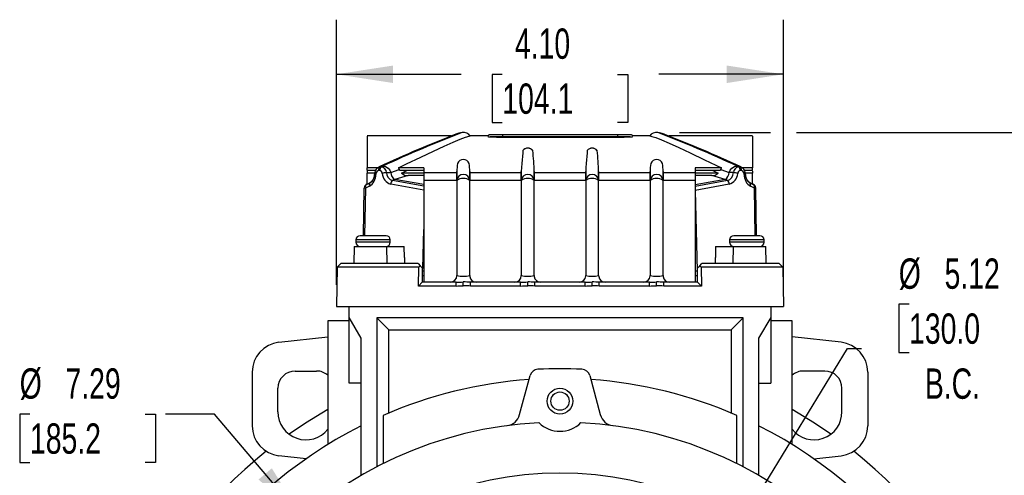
# Model space of a CAD drawing. Header units: inches. Extents: x 0 to 44, y 0 to 34.
# Tile 7 of 15: x 29.9 to 39, y 14.4 to 18.5. Entities that reach past the tile are written whole.
import ezdxf

# ---------------------------------------------------------------- set-up
doc = ezdxf.new("R2010")
doc.units = ezdxf.units.IN
doc.header["$LTSCALE"] = 4
doc.header["$MEASUREMENT"] = 0
doc.linetypes.add('CENTERX2', pattern=[0.8, 0.5, -0.1, 0.1, -0.1])
doc.layers.add('CENTER', color=40, linetype='CENTERX2')
doc.layers.add('DIMENSIONS', color=140, linetype='Continuous', lineweight=25)
doc.styles.add('SLDTEXTSTYLE0', font='TXT', dxfattribs={"width": 0.7})
doc.dimstyles.new('SLDDIMSTYLE4', dxfattribs={"dimtxt": 0.277778, "dimasz": 0.52, "dimexe": 0, "dimexo": 0.0625, "dimgap": 0.069444, "dimtad": 0, "dimtih": 1, "dimtoh": 1, "dimrnd": 1e-09, "dimzin": 12, "dimdsep": 46, "dimtxsty": 'SLDTEXTSTYLE0', "dimsah": 1, "dimcen": 0, "dimadec": 0, "dimazin": 3, "dimtfac": 1, "dimtofl": 0, "dimtmove": 0, "dimatfit": 3, "dimfxl": 0, "dimfrac": 2, "dimtolj": 1, "dimtzin": 12, "dimarcsym": 0})
doc.dimstyles.new('SLDDIMSTYLE5', dxfattribs={"dimtxt": 0.277778, "dimasz": 0.52, "dimexe": 0, "dimexo": 0.0625, "dimgap": 0.069444, "dimtad": 0, "dimtih": 1, "dimtoh": 1, "dimrnd": 1e-09, "dimzin": 4, "dimdsep": 46, "dimtxsty": 'SLDTEXTSTYLE0', "dimsah": 1, "dimcen": 0.09, "dimadec": 0, "dimazin": 1, "dimtfac": 1, "dimtofl": 0, "dimtmove": 0, "dimatfit": 3, "dimfxl": 0, "dimfrac": 2, "dimtolj": 1, "dimtzin": 12, "dimarcsym": 0})
doc.dimstyles.new('SLDDIMSTYLE6', dxfattribs={"dimtxt": 0.277778, "dimasz": 0.52, "dimexe": 0, "dimexo": 0.0625, "dimgap": 0.069444, "dimtad": 0, "dimtih": 1, "dimtoh": 1, "dimrnd": 1e-09, "dimzin": 12, "dimdsep": 46, "dimtxsty": 'SLDTEXTSTYLE0', "dimsah": 1, "dimcen": 0, "dimadec": 0, "dimazin": 3, "dimtfac": 1, "dimtofl": 0, "dimtmove": 0, "dimatfit": 3, "dimfxl": 0, "dimfrac": 2, "dimtolj": 1, "dimtzin": 12, "dimarcsym": 0})

# ---------------------------------------------------------------- blocks, each defined once
blk = doc.blocks.new('_D_13')
at = {"layer": 'DIMENSIONS'}
for p, q in [((38.0892, 15.9348), (37.9959, 15.9348)), ((37.9959, 15.9348), (37.9959, 15.4931)), ((39.1459, 15.9348), (39.2392, 15.9348)), ((39.2392, 15.9348), (39.2392, 15.4931)), ((36.2214, 13.3945), (37.5237, 15.5313)), ((37.5237, 15.5313), (37.6526, 15.5313)), ((37.9959, 15.4931), (38.0892, 15.4931)), ((39.2392, 15.4931), (39.1459, 15.4931))]:
    blk.add_line(p, q, dxfattribs=at)
blk.add_solid([(36.2214, 13.3945), (36.5603, 13.7969), (36.4237, 13.8801)], dxfattribs=at)
at = {"layer": 'DIMENSIONS', "char_height": 0.27778, "attachment_point": 1, "style": 'SLDTEXTSTYLE0'}
for s, insert in [('%%c', (37.9949, 16.3551)), ('5.12', (38.4146, 16.3551)), ('130.0', (38.0892, 15.8512)), ('B.C.', (38.2337, 15.3472))]:
    blk.add_mtext(s, dxfattribs=dict(at, insert=insert))
blk = doc.blocks.new('_D_16')
at = {"layer": 'DIMENSIONS'}
for p, q in [((32.8404, 16.114), (32.8404, 18.5423)), ((36.9388, 16.114), (36.9388, 18.5423)), ((32.8404, 18.0423), (33.9848, 18.0423)), ((34.3612, 18.0418), (34.2679, 18.0418)), ((34.2679, 18.0418), (34.2679, 17.6)), ((35.4179, 18.0418), (35.5113, 18.0418)), ((35.5113, 18.0418), (35.5113, 17.6)), ((36.9388, 18.0423), (35.7944, 18.0423)), ((34.2679, 17.6), (34.3612, 17.6)), ((35.5113, 17.6), (35.4179, 17.6))]:
    blk.add_line(p, q, dxfattribs=at)
for points in [[(32.8404, 18.0423), (33.3604, 17.9623), (33.3604, 18.1223)], [(36.9388, 18.0423), (36.4188, 18.1223), (36.4188, 17.9623)]]:
    blk.add_solid(points, dxfattribs=at)
at = {"layer": 'DIMENSIONS', "char_height": 0.27778, "attachment_point": 1, "style": 'SLDTEXTSTYLE0'}
for s, insert in [('4.10', (34.4768, 18.462)), ('104.1', (34.3612, 17.9581))]:
    blk.add_mtext(s, dxfattribs=dict(at, insert=insert))
blk = doc.blocks.new('_D_20')
at = {"layer": 'DIMENSIONS'}
for p, q in [((35.9849, 17.5082), (36.8188, 17.5082)), ((37.0588, 17.5082), (41.3558, 17.5082)), ((40.8558, 17.5082), (40.8558, 14.8632)), ((40.3275, 14.3581), (40.2342, 14.3581)), ((40.2342, 14.3581), (40.2342, 13.9164)), ((41.3842, 14.3581), (41.4775, 14.3581)), ((41.4775, 14.3581), (41.4775, 13.9164)), ((40.2342, 13.9164), (40.3275, 13.9164)), ((41.4775, 13.9164), (41.3842, 13.9164)), ((40.8558, 11.2092), (40.8558, 13.8542)), ((38.3168, 11.2092), (41.3558, 11.2092))]:
    blk.add_line(p, q, dxfattribs=at)
for points in [[(40.8558, 17.5082), (40.7758, 16.9882), (40.9358, 16.9882)], [(40.8558, 11.2092), (40.9358, 11.7292), (40.7758, 11.7292)]]:
    blk.add_solid(points, dxfattribs=at)
at = {"layer": 'DIMENSIONS', "char_height": 0.27778, "attachment_point": 1, "style": 'SLDTEXTSTYLE0'}
for s, insert in [('6.30', (40.443, 14.7784)), ('160.0', (40.3275, 14.2745))]:
    blk.add_mtext(s, dxfattribs=dict(at, insert=insert))
blk = doc.blocks.new('_D_21')
at = {"layer": 'DIMENSIONS'}
for p, q in [((30.032, 14.9277), (29.9387, 14.9277)), ((29.9387, 14.9277), (29.9387, 14.4859)), ((31.0887, 14.9277), (31.182, 14.9277)), ((31.182, 14.9277), (31.182, 14.4859)), ((31.722, 14.9277), (31.2754, 14.9277)), ((32.5249, 13.9851), (31.722, 14.9277)), ((29.9387, 14.4859), (30.032, 14.4859)), ((31.182, 14.4859), (31.0887, 14.4859))]:
    blk.add_line(p, q, dxfattribs=at)
blk.add_solid([(32.5249, 13.9851), (32.2486, 14.4328), (32.1268, 14.3291)], dxfattribs=at)
at = {"layer": 'DIMENSIONS', "char_height": 0.27778, "attachment_point": 1, "style": 'SLDTEXTSTYLE0'}
for s, insert in [('%%c', (29.9377, 15.348)), ('7.29', (30.3574, 15.348)), ('185.2', (30.032, 14.844))]:
    blk.add_mtext(s, dxfattribs=dict(at, insert=insert))
blk = doc.blocks.new('SW_CENTERMARKSYMBOL_1')
at = {"layer": 'CENTER', "color": 0}
for p, q in [((0, 0.2), (0, 3.2272)), ((0, 0), (0, 0.1)), ((-0.2, 0), (-3.2272, 0)), ((0, 0), (-0.1, 0)), ((0, 0), (0, -0.1)), ((0, 0), (0.1, 0)), ((0.2, 0), (3.2272, 0)), ((0, -0.2), (0, -3.2272))]:
    blk.add_line(p, q, dxfattribs=at)

msp = doc.modelspace()

# ---------------------------------------------------------------- linework, layer by layer
for p, q in [((33.9943, 17.5082), (33.9794, 17.5064)), ((33.9933, 17.5076), (33.9928, 17.5075)), ((35.7998, 17.5064), (35.7848, 17.5082)), ((35.7863, 17.5075), (35.7859, 17.5076)), ((33.8924, 17.4776), (33.1238, 17.4776)), ((33.1238, 17.4749), (33.1238, 17.1867)), ((34.2296, 17.4776), (34.0651, 17.4776)), ((34.3667, 17.4888), (34.2491, 17.4888)), ((34.3668, 17.4691), (34.2501, 17.4691)), ((35.4207, 17.4888), (34.3667, 17.4888)), ((34.3668, 17.4665), (34.3668, 17.4691)), ((35.4208, 17.4691), (34.3668, 17.4691)), ((34.3668, 17.4665), (35.4208, 17.4667)), ((34.4123, 17.4889), (34.4123, 17.4888)), ((35.5375, 17.4888), (35.4207, 17.4888)), ((35.534, 17.4691), (35.4208, 17.4691)), ((35.4208, 17.4667), (35.4208, 17.4691)), ((35.7125, 17.4776), (35.5552, 17.4776)), ((36.6548, 17.4776), (35.8868, 17.4776)), ((36.6548, 17.4749), (36.6548, 17.1867)), ((33.1238, 17.2362), (33.1238, 17.1936)), ((33.1238, 17.1608), (33.1238, 17.1867)), ((33.2163, 17.1867), (33.1238, 17.1867)), ((33.1985, 17.1608), (33.1238, 17.1608)), ((33.1238, 17.1539), (33.1238, 17.1349)), ((33.2369, 17.1593), (33.2261, 17.1593)), ((33.235, 17.1948), (33.2537, 17.2001)), ((33.2414, 17.1938), (33.2537, 17.2001)), ((33.2523, 17.1938), (33.2414, 17.1938)), ((33.2646, 17.2001), (33.2523, 17.1938)), ((33.2537, 17.2001), (33.2646, 17.2001)), ((33.3403, 17.1435), (33.4161, 17.1714)), ((33.6413, 17.1867), (33.4105, 17.1867)), ((33.4105, 17.1867), (33.4161, 17.1714)), ((33.4195, 17.1608), (33.4161, 17.1714)), ((33.6413, 17.1608), (33.4195, 17.1608)), ((33.4384, 17.1349), (33.4871, 17.1608)), ((33.6413, 17.1867), (33.6413, 17.1388)), ((33.9445, 17.1388), (33.9447, 17.1504)), ((33.9447, 17.1504), (33.9447, 17.0703)), ((34.0628, 17.0703), (34.0628, 17.1504)), ((34.0628, 17.1504), (34.063, 17.1388)), ((34.5351, 17.1388), (34.5353, 17.1504)), ((34.5353, 17.1504), (34.5353, 17.0703)), ((34.6534, 17.0703), (34.6534, 17.1504)), ((34.6534, 17.1504), (34.6535, 17.1388)), ((35.1257, 17.1388), (35.1258, 17.1504)), ((35.1258, 17.1504), (35.1258, 17.0703)), ((35.2439, 17.0703), (35.2439, 17.1504)), ((35.2439, 17.1504), (35.2441, 17.1388)), ((35.7162, 17.1388), (35.7164, 17.1504)), ((35.7164, 17.1504), (35.7164, 17.0703)), ((35.8345, 17.0703), (35.8345, 17.1504)), ((35.8345, 17.1504), (35.8346, 17.1388)), ((36.3686, 17.1867), (36.129, 17.1867)), ((36.129, 17.1867), (36.129, 17.1388)), ((36.3596, 17.1608), (36.129, 17.1608)), ((36.2905, 17.1608), (36.3408, 17.1349)), ((36.363, 17.1714), (36.3596, 17.1608)), ((36.363, 17.1714), (36.3686, 17.1867)), ((36.363, 17.1714), (36.4389, 17.1435)), ((36.5146, 17.2001), (36.5269, 17.1938)), ((36.5254, 17.2001), (36.5146, 17.2001)), ((36.5254, 17.2001), (36.5378, 17.1938)), ((36.5254, 17.2001), (36.5446, 17.1947)), ((36.5378, 17.1938), (36.5269, 17.1938)), ((36.5531, 17.1593), (36.5422, 17.1593)), ((36.5632, 17.1835), (36.5449, 17.1952)), ((36.6548, 17.1867), (36.5582, 17.1867)), ((36.6548, 17.1608), (36.5807, 17.1608)), ((36.6548, 17.2362), (36.6548, 17.1936)), ((36.6548, 17.1608), (36.6548, 17.1867)), ((36.6548, 17.1539), (36.6548, 17.1349)), ((33.1238, 17.0318), (33.1238, 17.1349)), ((33.1907, 17.1349), (33.1238, 17.1349)), ((33.166, 17.0591), (33.1496, 17.0473)), ((33.1672, 17.0604), (33.1573, 17.0531)), ((33.331, 17.1438), (33.3403, 17.1435)), ((33.6413, 17.0161), (33.355, 17.0685)), ((33.4967, 17.1142), (33.3769, 17.0785)), ((33.6413, 17.0313), (33.3769, 17.0785)), ((33.6413, 17.1349), (33.4384, 17.1349)), ((33.6413, 17.1142), (33.4967, 17.1142)), ((33.9445, 17.1388), (33.6413, 17.1388)), ((33.6413, 17.1388), (33.6413, 17.0686)), ((33.6413, 17.0686), (33.6413, 16.1384)), ((33.9447, 17.0686), (33.6413, 17.0686)), ((33.9447, 17.0685), (33.9447, 16.1974)), ((34.5353, 17.0686), (34.0628, 17.0686)), ((34.0628, 16.1974), (34.0628, 17.0685)), ((34.5351, 17.1388), (34.063, 17.1388)), ((34.5353, 17.0685), (34.5353, 16.1974)), ((35.1258, 17.0686), (34.6534, 17.0686)), ((34.6534, 16.1974), (34.6534, 17.0685)), ((35.1257, 17.1388), (34.6535, 17.1388)), ((35.1258, 17.0685), (35.1258, 16.1974)), ((35.7164, 17.0686), (35.2439, 17.0686)), ((35.2439, 16.1974), (35.2439, 17.0685)), ((35.7162, 17.1388), (35.2441, 17.1388)), ((35.7164, 17.0685), (35.7164, 16.1974)), ((36.129, 17.0686), (35.8345, 17.0686)), ((35.8345, 16.1974), (35.8345, 17.0685)), ((36.129, 17.1388), (35.8346, 17.1388)), ((36.129, 17.1388), (36.129, 17.0686)), ((36.3408, 17.1349), (36.129, 17.1349)), ((36.2825, 17.1142), (36.129, 17.1142)), ((36.4022, 17.0785), (36.129, 17.0298)), ((36.129, 17.0686), (36.129, 16.1384)), ((36.4242, 17.0685), (36.129, 17.0145)), ((36.4022, 17.0785), (36.2825, 17.1142)), ((36.4481, 17.1438), (36.4389, 17.1435)), ((36.6548, 17.1349), (36.5885, 17.1349)), ((36.6219, 17.0531), (36.6119, 17.0604)), ((36.6296, 17.0473), (36.6131, 17.0592)), ((36.6548, 17.0324), (36.6548, 17.1349)), ((33.0879, 16.5636), (33.0955, 16.999)), ((33.0955, 16.9996), (33.0955, 17)), ((33.0955, 16.999), (33.0955, 16.9996)), ((33.1071, 16.999), (33.0995, 16.5636)), ((33.1435, 17.0159), (33.1071, 16.999)), ((33.1238, 17.0353), (33.1131, 17.0303)), ((33.1131, 17.0303), (33.1145, 17.0322)), ((33.1226, 17.0373), (33.1145, 17.0322)), ((33.1145, 17.0322), (33.1145, 17.033)), ((33.134, 17.04), (33.1238, 17.0318)), ((33.1584, 17.0538), (33.134, 17.04)), ((33.1496, 17.0473), (33.134, 17.04)), ((33.6413, 16.9806), (33.3381, 17.0355)), ((36.4411, 17.0355), (36.129, 16.979)), ((36.129, 16.979), (36.1473, 16.2403)), ((36.6452, 17.04), (36.6208, 17.0538)), ((36.6452, 17.04), (36.6296, 17.0473)), ((36.6721, 16.999), (36.6357, 17.0159)), ((36.6548, 17.0324), (36.6452, 17.04)), ((36.6661, 17.0303), (36.6548, 17.0356)), ((36.6647, 17.0322), (36.6566, 17.0373)), ((36.6647, 17.033), (36.6566, 17.0373)), ((36.6647, 17.033), (36.6647, 17.0322)), ((36.6661, 17.0303), (36.6647, 17.0322)), ((36.6797, 16.5636), (36.6721, 16.999)), ((36.6836, 17), (36.6836, 16.9996)), ((36.6836, 16.9996), (36.6836, 16.999)), ((36.6912, 16.5636), (36.6836, 16.999)), ((33.6325, 16.2636), (33.6413, 16.6213)), ((33.0195, 16.5242), (33.0195, 16.5045)), ((33.3345, 16.5242), (33.0195, 16.5242)), ((33.2951, 16.5636), (33.0589, 16.5636)), ((33.3345, 16.5045), (33.3345, 16.5242)), ((36.4447, 16.5242), (36.4447, 16.5045)), ((36.7597, 16.5242), (36.4447, 16.5242)), ((36.7203, 16.5636), (36.4841, 16.5636)), ((36.7597, 16.5045), (36.7597, 16.5242)), ((33.0026, 16.4652), (32.9998, 16.3077)), ((33.0026, 16.4652), (33.3, 16.4652)), ((33.3345, 16.5045), (33.0195, 16.5045)), ((33.3, 16.4652), (33.3019, 16.3077)), ((33.3, 16.4652), (33.4629, 16.4652)), ((33.4641, 16.3651), (33.4629, 16.4652)), ((36.3163, 16.4652), (36.3151, 16.3651)), ((36.3163, 16.4652), (36.4792, 16.4652)), ((36.7597, 16.5045), (36.4447, 16.5045)), ((36.4773, 16.3077), (36.4792, 16.4652)), ((36.4792, 16.4652), (36.7766, 16.4652)), ((36.7793, 16.3077), (36.7766, 16.4652)), ((33.4641, 16.3651), (33.4641, 16.3077)), ((36.3151, 16.3077), (36.3151, 16.3651)), ((32.8467, 16.2746), (32.8404, 15.914)), ((32.8797, 16.3077), (32.8467, 16.2746)), ((33.5947, 16.2746), (32.8467, 16.2746)), ((33.5884, 16.3077), (32.8797, 16.3077)), ((33.5884, 16.3077), (33.6081, 16.288)), ((33.5917, 16.1023), (33.5947, 16.2746)), ((33.5947, 16.2746), (33.6081, 16.288)), ((33.6081, 16.288), (33.6278, 16.2683)), ((33.6278, 16.2683), (33.6278, 16.1384)), ((33.6278, 16.2683), (33.6325, 16.2636)), ((36.1514, 16.2683), (36.1711, 16.288)), ((36.1514, 16.1384), (36.1514, 16.2683)), ((36.1711, 16.288), (36.1908, 16.3077)), ((36.1711, 16.288), (36.1845, 16.2746)), ((36.1845, 16.2746), (36.1875, 16.1023)), ((36.9325, 16.2746), (36.1845, 16.2746)), ((36.8994, 16.3077), (36.1908, 16.3077)), ((36.8994, 16.3077), (36.9325, 16.2746)), ((36.9325, 16.2746), (36.9388, 15.914)), ((33.6278, 16.2403), (33.6413, 16.2403)), ((33.6278, 16.1974), (33.6413, 16.1974)), ((34.0628, 16.1974), (34.0633, 16.19)), ((34.0628, 16.1974), (34.0628, 16.1974)), ((34.0633, 16.19), (34.0633, 16.1899)), ((34.6534, 16.1974), (34.6538, 16.19)), ((34.6534, 16.1974), (34.6534, 16.1974)), ((34.6538, 16.19), (34.6538, 16.1899)), ((35.1258, 16.195), (35.1258, 16.1974)), ((35.1258, 16.195), (35.1258, 16.195)), ((35.2439, 16.1974), (35.2444, 16.19)), ((35.2439, 16.1974), (35.2439, 16.1974)), ((35.2444, 16.19), (35.2444, 16.1899)), ((35.7163, 16.195), (35.7164, 16.1974)), ((35.7163, 16.195), (35.7163, 16.195)), ((35.8345, 16.1974), (35.8349, 16.19)), ((35.8345, 16.1974), (35.8345, 16.1974)), ((35.8349, 16.19), (35.8349, 16.1899)), ((36.129, 16.2403), (36.1473, 16.2403)), ((36.129, 16.1974), (36.1514, 16.1974)), ((36.1514, 16.2403), (36.1473, 16.2403)), ((33.6278, 16.1384), (33.5917, 16.1023)), ((33.9385, 16.1023), (33.5917, 16.1023)), ((33.9385, 16.1384), (33.6278, 16.1384)), ((33.9385, 16.1023), (33.9385, 16.1384)), ((34.0038, 16.1051), (34.0038, 16.1396)), ((34.069, 16.1023), (34.069, 16.1384)), ((34.529, 16.1384), (34.069, 16.1384)), ((34.529, 16.1023), (34.069, 16.1023)), ((34.529, 16.1023), (34.529, 16.1384)), ((34.5943, 16.1051), (34.5943, 16.1396)), ((34.6596, 16.1023), (34.6596, 16.1384)), ((35.1196, 16.1384), (34.6596, 16.1384)), ((35.1196, 16.1023), (34.6596, 16.1023)), ((35.1196, 16.1023), (35.1196, 16.1384)), ((35.1849, 16.1051), (35.1849, 16.1396)), ((35.2501, 16.1023), (35.2501, 16.1384)), ((35.7101, 16.1384), (35.2501, 16.1384)), ((35.7101, 16.1023), (35.2501, 16.1023)), ((35.7101, 16.1023), (35.7101, 16.1384)), ((35.7754, 16.1051), (35.7754, 16.1396)), ((35.8407, 16.1023), (35.8407, 16.1384)), ((36.1514, 16.1384), (35.8407, 16.1384)), ((36.1875, 16.1023), (35.8407, 16.1023)), ((36.1875, 16.1023), (36.1514, 16.1384)), ((32.8404, 15.914), (36.9388, 15.914)), ((32.9585, 15.8155), (32.9585, 15.914)), ((36.8207, 15.914), (36.8207, 15.8155)), ((33.0687, 15.6246), (32.9585, 15.8155)), ((32.9585, 15.2132), (32.9585, 15.8155)), ((33.2104, 15.8116), (33.2104, 14.4462)), ((36.5687, 15.8116), (33.2104, 15.8116)), ((33.3207, 15.7014), (33.2104, 15.8116)), ((36.4585, 15.7014), (36.5687, 15.8116)), ((36.5687, 14.4462), (36.5687, 15.8116)), ((36.8207, 15.8155), (36.7104, 15.6246)), ((36.8207, 15.8155), (36.8207, 15.2132)), ((32.9585, 15.7841), (32.7616, 15.7841)), ((32.7616, 15.7841), (32.7616, 14.6509)), ((37.0175, 15.7841), (36.8207, 15.7841)), ((37.0175, 14.6509), (37.0175, 15.7841)), ((32.3139, 15.5869), (32.7616, 15.6366)), ((33.0687, 14.3686), (33.0687, 15.6246)), ((33.3207, 14.9391), (33.3207, 15.7014)), ((33.3207, 15.7014), (36.4585, 15.7014)), ((36.4585, 15.7014), (36.4585, 14.9391)), ((36.7104, 15.6246), (36.7104, 14.3686)), ((37.4653, 15.5869), (37.0175, 15.6366)), ((32.0687, 15.313), (32.0687, 14.8221)), ((32.4624, 15.3234), (32.6593, 15.3234)), ((34.52, 14.9244), (34.6157, 15.2816)), ((35.1635, 15.2816), (35.2592, 14.9244)), ((37.3167, 15.3234), (37.1199, 15.3234)), ((37.7104, 15.313), (37.7104, 14.8221)), ((32.3049, 14.9494), (32.3049, 15.1659)), ((33.0687, 15.2132), (32.9585, 15.2132)), ((36.7104, 15.2132), (36.8207, 15.2132)), ((37.4742, 14.9494), (37.4742, 15.1659)), ((33.2685, 14.9167), (33.2685, 14.4756)), ((36.5106, 14.4756), (36.5106, 14.9167)), ((32.5638, 14.5204), (32.3139, 14.5481)), ((37.2154, 14.5204), (37.4653, 14.5481))]:
    msp.add_line(p, q)
at = {"flags": 128}
for points in [[(33.4105, 17.1867), (33.4822, 17.2209), (33.6137, 17.2834), (33.729, 17.3378), (33.8278, 17.3837), (33.9101, 17.4206), (33.9759, 17.448), (34.0247, 17.4661), (34.0558, 17.4756), (34.0651, 17.4769)], [(33.9795, 17.5065), (33.964, 17.5033), (33.9482, 17.4973)], [(34.2296, 17.477), (34.2301, 17.4775), (34.2296, 17.4716)], [(34.2296, 17.4716), (34.2354, 17.4703), (34.2501, 17.4691)], [(35.534, 17.4691), (35.5511, 17.4704), (35.557, 17.4717)], [(35.7125, 17.4775), (35.7125, 17.4776), (35.7306, 17.4737), (35.767, 17.4617), (35.8209, 17.4409), (35.8916, 17.4107), (35.9787, 17.3711), (36.0823, 17.3227), (36.2153, 17.2597), (36.3686, 17.1867)], [(35.831, 17.4973), (35.8151, 17.5033), (35.7997, 17.5065)], [(34.5483, 17.3428), (34.5486, 17.3224), (34.5399, 17.2252), (34.5366, 17.1874), (34.5365, 17.1867), (34.5353, 17.156), (34.5353, 17.1504)], [(35.1388, 17.3428), (35.1391, 17.3224), (35.1305, 17.2252), (35.1271, 17.1874), (35.1271, 17.1867), (35.1258, 17.156), (35.1258, 17.1504)], [(33.2352, 17.1946), (33.2178, 17.1853), (33.2157, 17.183)], [(33.2161, 17.1826), (33.2227, 17.1886), (33.2414, 17.1938)], [(33.2646, 17.2001), (33.2907, 17.1961), (33.3148, 17.1815)], [(33.3148, 17.1815), (33.3299, 17.1643), (33.3403, 17.1435)], [(36.4389, 17.1435), (36.4493, 17.1643), (36.4643, 17.1815)], [(36.4643, 17.1815), (36.4885, 17.1961), (36.5146, 17.2001)], [(36.5378, 17.1938), (36.5565, 17.1886), (36.5627, 17.1828)], [(33.2994, 17.1415), (33.3163, 17.1432), (33.331, 17.1438)], [(36.2825, 17.1142), (36.3134, 17.1193), (36.3408, 17.1349)], [(36.4797, 17.1415), (36.4628, 17.1432), (36.4481, 17.1438)], [(33.1145, 17.033), (33.1064, 17.0265), (33.1001, 17.0178)], [(36.6787, 17.0184), (36.6725, 17.0267), (36.6647, 17.033)], [(32.7616, 14.9698), (32.558, 14.847), (32.4064, 14.7453)], [(37.3727, 14.7453), (37.2212, 14.847), (37.0175, 14.9698)]]:
    msp.add_lwpolyline(points, dxfattribs=at)
for centre, radius in [((34.8896, 15.0478), 0.1181), ((34.8896, 15.0478), 0.084), ((34.8896, 11.2092), 3.182)]:
    msp.add_circle(centre, radius)
for centre, radius, start, end in [((37.9422, 7.1343), 11.0996, 110.84308, 114.92428), ((34.0055, 17.434), 0.075, 34.61775, 98.59643), ((35.7736, 17.4344), 0.0747, 81.2967, 145.09593), ((31.837, 7.1343), 11.0996, 65.07572, 69.15692), ((37.9916, 6.9421), 11.3031, 110.94335, 114.8971), ((37.9053, 7.1897), 11.0384, 110.84041, 114.92279), ((34.2456, 17.4691), 0.0197, 90.00009, 154.29265), ((34.2491, 17.4691), 0.0197, 90.00016, 172.81081), ((34.3567, 19.6354), 2.1689, 267.1811, 270.26475), ((33.0066, 17.474), 1.3602, 359.7927, 0.62192), ((34.0606, 17.474), 1.3602, 359.7927, 0.62192), ((35.4295, 19.6935), 2.2269, 269.77585, 272.6903), ((35.5375, 17.4691), 0.0197, 7.62683, 89.99985), ((31.8739, 7.1897), 11.0384, 65.07721, 69.15959), ((31.7876, 6.9421), 11.3031, 65.1029, 69.05665), ((34.5941, 17.3051), 0.0593, 89.84702, 140.63865), ((34.5929, 17.3112), 0.0541, 88.55941, 143.56064), ((34.5962, 17.3133), 0.0521, 36.74838, 92.10073), ((34.5944, 17.305), 0.0594, 39.40583, 90.10851), ((32.4296, 17.0963), 2.2244, 1.39441, 6.36255), ((35.1847, 17.3051), 0.0593, 89.84702, 140.63865), ((35.1835, 17.3112), 0.0541, 88.55941, 143.56064), ((35.1868, 17.3133), 0.0521, 36.74838, 92.10073), ((35.185, 17.305), 0.0594, 39.40583, 90.10851), ((33.0202, 17.0963), 2.2244, 1.39441, 6.36255), ((34.0035, 17.2016), 0.0591, 89.77755, 156.48274), ((34.0018, 17.2071), 0.0545, 87.89789, 159.9477), ((34.006, 17.2075), 0.0541, 19.95332, 92.40641), ((34.004, 17.2016), 0.0591, 23.51711, 90.22259), ((35.7752, 17.2016), 0.0591, 89.77755, 156.48274), ((35.7734, 17.2071), 0.0545, 87.89789, 159.9477), ((35.7777, 17.2075), 0.0541, 19.95332, 92.40641), ((35.7756, 17.2016), 0.0591, 23.51711, 90.22259), ((33.2666, 17.126), 0.0769, 130.06413, 180.86235), ((33.2322, 17.1285), 0.0314, 101.25732, 186.32584), ((33.2689, 17.1609), 0.0429, 129.90963, 182.16647), ((33.2798, 17.1609), 0.0429, 129.90923, 182.16609), ((33.2329, 17.132), 0.0276, 2.48451, 81.62558), ((33.2442, 17.1391), 0.0553, 2.48441, 81.6255), ((34.6317, 17.1451), 0.687, 173.30797, 179.55806), ((33.3262, 17.142), 0.7367, 0.65302, 6.48095), ((36.4033, 17.1451), 0.687, 173.30797, 179.55806), ((35.0978, 17.142), 0.7367, 0.65302, 6.48095), ((36.535, 17.1391), 0.0553, 98.37448, 177.51556), ((36.5463, 17.132), 0.0276, 98.37442, 177.51549), ((36.4994, 17.1609), 0.0429, 357.83377, 50.09091), ((36.5103, 17.1609), 0.0429, 357.83338, 50.09052), ((36.547, 17.1285), 0.0314, 353.67343, 78.7425), ((36.5125, 17.126), 0.0769, 359.14306, 49.85173), ((33.0806, 17.1187), 0.1206, 301.42152, 3.00559), ((33.0914, 17.1228), 0.0981, 319.55518, 1.48807), ((33.254, 19.2738), 2.1494, 268.29673, 268.58764), ((33.317, 16.965), 0.1774, 95.69611, 108.58028), ((33.3715, 17.1417), 0.1113, 184.37708, 252.54049), ((33.3796, 17.1449), 0.0803, 182.42664, 252.09239), ((33.3859, 17.032), 0.0479, 130.21412, 175.79677), ((33.4085, 17.1392), 0.0684, 176.38598, 242.47585), ((33.3864, 17.0286), 0.0509, 100.72782, 128.18123), ((33.4957, 17.2042), 0.0899, 230.37245, 270.61341), ((34.0038, 17.0652), 0.0591, 3.17936, 176.82064), ((34.0038, 16.9904), 0.0979, 52.89538, 127.10462), ((34.5943, 17.0652), 0.0591, 3.17936, 176.82064), ((34.5943, 16.9904), 0.0979, 52.89538, 127.10462), ((35.1849, 17.0652), 0.0591, 3.17936, 176.82064), ((35.1849, 16.9904), 0.0979, 52.89538, 127.10462), ((35.7754, 17.0652), 0.0591, 3.17936, 176.82064), ((35.7754, 16.9904), 0.0979, 52.89538, 127.10462), ((36.361, 17.1446), 0.0779, 301.97341, 359.16475), ((36.3928, 17.0286), 0.0509, 51.81877, 79.27218), ((36.3996, 17.1449), 0.0803, 287.89689, 357.58411), ((36.3933, 17.032), 0.0479, 4.20504, 49.78741), ((36.4077, 17.1416), 0.1113, 287.44721, 355.6359), ((36.4621, 16.965), 0.1774, 71.41973, 84.30393), ((36.6986, 17.1187), 0.1206, 176.99425, 238.57888), ((36.5265, 19.2235), 2.0991, 271.41024, 271.70814), ((36.6878, 17.1228), 0.0982, 178.52163, 220.40816), ((33.1349, 16.9994), 0.0394, 121.24058, 179), ((33.1343, 16.9989), 0.0388, 120.76511, 178.87801), ((33.1337, 16.9982), 0.0382, 122.65029, 178.75254), ((33.1013, 16.7637), 0.2354, 88.59689, 91.40311), ((33.1394, 17.009), 0.0339, 140.96957, 197.17508), ((33.1553, 16.9657), 0.0787, 114.62516, 121.21772), ((33.176, 17.0258), 0.034, 140.81312, 197.04478), ((33.1754, 17.0213), 0.0366, 114.80202, 134.67595), ((36.6038, 17.0213), 0.0366, 45.32404, 65.19798), ((36.6032, 17.0258), 0.034, 342.95611, 39.18722), ((36.6443, 16.9994), 0.0394, 1, 58.75942), ((36.6448, 16.9989), 0.0388, 1.12191, 59.23489), ((36.6398, 17.009), 0.0339, 342.82469, 39.03066), ((36.6455, 16.9982), 0.0382, 1.24743, 57.34975), ((36.6779, 16.7637), 0.2354, 88.59689, 91.40311), ((33.0589, 16.5242), 0.0394, 90, 180), ((33.2951, 16.5242), 0.0394, 0, 90), ((36.4841, 16.5242), 0.0394, 90, 180), ((36.7203, 16.5242), 0.0394, 0, 90), ((33.0589, 16.5045), 0.0394, 180, 270), ((33.2951, 16.5045), 0.0394, 270, 0), ((36.4841, 16.5045), 0.0394, 180, 270), ((36.7203, 16.5045), 0.0394, 270, 0), ((33.8857, 16.1974), 0.059, 269.99969, 359.96061), ((34.0038, 16.5462), 0.3537, 260.38761, 279.60799), ((34.1219, 16.1974), 0.059, 187.30385, 270.00127), ((34.4762, 16.1974), 0.059, 269.99969, 359.96082), ((34.5943, 16.5462), 0.3537, 260.38729, 279.6079), ((34.7124, 16.1974), 0.059, 187.34693, 270.00127), ((35.0668, 16.1974), 0.059, 269.99947, 357.60569), ((35.1849, 16.5466), 0.3542, 260.4037, 279.5982), ((35.303, 16.1974), 0.059, 187.30385, 270.00127), ((35.6573, 16.1974), 0.059, 269.99947, 357.60569), ((35.7754, 16.5466), 0.3542, 260.4037, 279.5982), ((35.8935, 16.1974), 0.059, 187.30385, 270.00127), ((33.9168, 19.1109), 2.9726, 270.41767, 271.67629), ((33.8487, 18.9722), 2.8713, 271.79232, 273.09632), ((33.9, 8.6734), 7.4669, 88.70249, 89.20355), ((33.9109, 13.1645), 2.9421, 86.91936, 88.192), ((34.5074, 19.1109), 2.9726, 270.41767, 271.67629), ((34.4392, 18.9722), 2.8713, 271.79232, 273.09632), ((34.4905, 8.6734), 7.4669, 88.70249, 89.20355), ((34.5015, 13.1645), 2.9421, 86.91936, 88.192), ((35.0979, 19.1109), 2.9726, 270.41767, 271.67629), ((35.0298, 18.9722), 2.8713, 271.79232, 273.09632), ((35.0811, 8.6734), 7.4669, 88.70249, 89.20355), ((35.092, 13.1645), 2.9421, 86.91936, 88.192), ((35.6885, 19.1109), 2.9726, 270.41767, 271.67629), ((35.6203, 18.9722), 2.8713, 271.79232, 273.09632), ((35.6716, 8.6734), 7.4669, 88.70249, 89.20355), ((35.6826, 13.1645), 2.9421, 86.91936, 88.192), ((32.3443, 15.313), 0.2756, 96.34019, 180), ((37.4349, 15.313), 0.2756, 0, 83.65981), ((34.8896, 11.175), 4.1697, 87.22826, 92.77174), ((32.4624, 15.1659), 0.1575, 90, 180), ((32.6593, 15.1659), 0.1575, 49.4584, 90), ((34.6918, 15.2612), 0.0787, 92.77174, 165), ((35.0874, 15.2612), 0.0787, 15, 87.22826), ((37.1199, 15.1659), 0.1575, 90, 130.5416), ((37.3167, 15.1659), 0.1575, 0, 90), ((34.8896, 11.2092), 4.0464, 94.01784, 113.61682), ((34.8896, 11.2092), 4.0464, 66.38318, 85.98215), ((32.5608, 14.9494), 0.2559, 180, 321.68512), ((34.3868, 14.96), 0.1379, 277.64249, 345.00494), ((35.3923, 14.96), 0.1378, 194.99309, 262.35948), ((37.2183, 14.9494), 0.2559, 218.31488, 0), ((34.8896, 11.2092), 4.0464, 116.7437, 175.98215), ((34.8896, 11.2092), 3.6465, 93.02722, 176.97278), ((32.3443, 14.8221), 0.2756, 180, 263.65981), ((34.8896, 15.0478), 0.2756, 225.67162, 314.32838), ((34.8896, 11.2092), 3.6465, 3.02722, 86.97278), ((34.8896, 11.2092), 4.0464, 4.01784, 63.2563), ((37.4349, 14.8221), 0.2756, 276.34019, 0), ((34.8896, 11.2092), 4.3209, 128.54051, 236.30144), ((34.8896, 11.2092), 4.3209, 303.69856, 51.45949)]:
    msp.add_arc(centre, radius, start, end)
for centre, major_axis, ratio, start_param, end_param in [((33.8856, 17.0703), (0, 0.9546), 0.061865, 4.712389, 4.784212), ((34.0038, 17.0703), (0, 0.9546), 0.061865, 1.570796, 1.572561), ((34.0038, 17.0685), (0, 0.0602), 0.981347, 1.569031, 1.570796), ((34.1219, 17.0703), (0, 0.9546), 0.061865, 1.498973, 1.570796), ((34.0038, 17.0703), (0, 0.9546), 0.061865, 4.710624, 4.712389), ((34.0038, 17.0685), (0, 0.0602), 0.981347, 4.712389, 4.714154), ((34.4762, 17.0703), (0, 0.9546), 0.061865, 4.712389, 4.784212), ((34.5943, 17.0703), (0, 0.9546), 0.061865, 1.570796, 1.572561), ((34.5943, 17.0685), (0, 0.0602), 0.981347, 1.569031, 1.570796), ((34.7124, 17.0703), (0, 0.9546), 0.061865, 1.498973, 1.570796), ((34.5943, 17.0703), (0, 0.9546), 0.061865, 4.710624, 4.712389), ((34.5943, 17.0685), (0, 0.0602), 0.981347, 4.712389, 4.714154), ((35.0667, 17.0703), (0, 0.9546), 0.061865, 4.712389, 4.784212), ((35.1849, 17.0703), (0, 0.9546), 0.061865, 1.570796, 1.572561), ((35.1849, 17.0685), (0, 0.0602), 0.981347, 1.569031, 1.570796), ((35.303, 17.0703), (0, 0.9546), 0.061865, 1.498973, 1.570796), ((35.1849, 17.0703), (0, 0.9546), 0.061865, 4.710624, 4.712389), ((35.1849, 17.0685), (0, 0.0602), 0.981347, 4.712389, 4.714154), ((35.6573, 17.0703), (0, 0.9546), 0.061865, 4.712389, 4.784212), ((35.7754, 17.0703), (0, 0.9546), 0.061865, 1.570796, 1.572561), ((35.7754, 17.0685), (0, 0.0602), 0.981347, 1.569031, 1.570796), ((35.8935, 17.0703), (0, 0.9546), 0.061865, 1.498973, 1.570796), ((35.7754, 17.0703), (0, 0.9546), 0.061865, 4.710624, 4.712389), ((35.7754, 17.0685), (0, 0.0602), 0.981347, 4.712389, 4.714154)]:
    msp.add_ellipse(centre, major_axis=major_axis, ratio=ratio, start_param=start_param, end_param=end_param)

# ---------------------------------------------------------------- block references
at = {"layer": 'CENTER'}
msp.add_blockref('SW_CENTERMARKSYMBOL_1', (34.8896, 11.2092), dxfattribs=at)

# ---------------------------------------------------------------- dimensions: what is measured, and where the dimension line sits
at = {"layer": 'DIMENSIONS'}
dim = msp.add_linear_dim(base=(36.9388, 18.0423), p1=(32.8404, 15.914), p2=(36.9388, 15.914), dimstyle='SLDDIMSTYLE5', dxfattribs=at)
dim.commit()
dim.dimension.update_dxf_attribs({"geometry": '_D_16', "text_midpoint": (34.8896, 18.0423), "dimtype": 160})
dim = msp.add_linear_dim(base=(40.8558, 17.5082), p1=(38.1168, 11.2092), p2=(35.7849, 17.5082), angle=90, dimstyle='SLDDIMSTYLE5', dxfattribs=at)
dim.commit()
dim.dimension.update_dxf_attribs({"geometry": '_D_20', "text_midpoint": (40.8558, 14.3587), "dimtype": 160})
dim = msp.add_diameter_dim_2p(p1=(33.5578, 9.024), p2=(36.2214, 13.3945), text='<>\\PB.C.', dimstyle='SLDDIMSTYLE4', dxfattribs=at)
dim.commit()
dim.dimension.update_dxf_attribs({"geometry": '_D_13', "text_midpoint": (38.6176, 15.714), "dimtype": 163})
dim = msp.add_diameter_dim_2p(p1=(37.2543, 8.4334), p2=(32.5249, 13.9851), dimstyle='SLDDIMSTYLE6', dxfattribs=at)
dim.commit()
dim.dimension.update_dxf_attribs({"geometry": '_D_21', "text_midpoint": (30.5604, 14.9277), "dimtype": 163})

doc.saveas('drawing.dxf')
